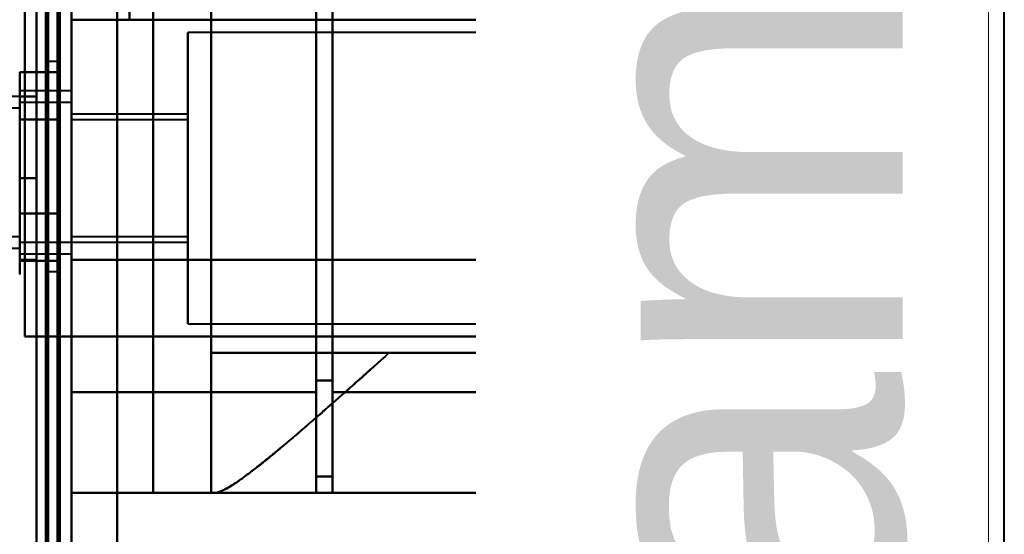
# Model space of a CAD drawing. Header units: millimetres. Extents: x -1352 to 2139, y -120 to 1010.
# Tile 68 of 77: x 531 to 573, y 737 to 759. Entities that reach past the tile are written whole.
import ezdxf

# ---------------------------------------------------------------- set-up
doc = ezdxf.new("R2010")
doc.units = ezdxf.units.MM
doc.layers.add('A-GENM', color=13, linetype='Continuous', lineweight=40)
doc.layers.add('G-IMPT', color=8, linetype='Continuous', lineweight=40)
doc.styles.add('Arial_1', font='arial.ttf', dxfattribs={"height": 14.6304})

# ---------------------------------------------------------------- blocks, each defined once
blk = doc.blocks.new('Maintenance r21 - Maintenance r21-751643-Avant')
at = {"layer": 'A-GENM'}
for p, q in [((535, 1.653), (535, 939.653)), ((535, 939.653), (535, 1.653))]:
    blk.add_line(p, q, dxfattribs=at)
blk = doc.blocks.new('NEXA 700 CALQUES_dwg-751640-Avant')
at = {"layer": 'G-IMPT'}
for p, q in [((533.03, 128.972), (533.03, 937.772)), ((532.53, 839.872), (532.53, 713.372)), ((532.53, 713.372), (532.53, 839.872)), ((533.03, 713.372), (533.03, 839.872)), ((533.03, 839.872), (533.03, 713.372)), ((552.03, 713.372), (552.03, 839.372)), ((552.03, 839.372), (552.03, 713.372)), ((552.803, 838.781), (552.803, 713.372)), ((552.803, 713.372), (552.803, 838.781)), ((558.03, 713.372), (558.03, 838.338)), ((558.03, 838.338), (558.03, 713.372)), ((571.418, 838.338), (571.418, 713.372)), ((571.418, 713.372), (571.418, 838.338)), ((558.803, 837.746), (558.803, 713.372)), ((558.803, 713.372), (558.803, 837.746)), ((572.33, 837.746), (572.33, 713.372)), ((572.33, 713.372), (572.33, 837.746)), ((533.03, 742.694), (533.03, 812.694)), ((533.03, 812.694), (533.03, 742.694)), ((543.53, 742.694), (543.53, 812.694)), ((543.53, 812.694), (543.53, 742.694)), ((544.23, 742.694), (544.23, 812.694)), ((544.23, 812.694), (544.23, 742.694)), ((543.53, 743.193), (543.53, 812.213)), ((543.53, 812.213), (543.53, 743.193)), ((544.23, 743.193), (544.23, 812.213)), ((544.23, 812.213), (544.23, 743.193)), ((552.891, 758.672), (548.891, 758.672)), ((548.891, 758.672), (552.891, 758.672)), ((556.891, 758.672), (552.891, 758.672)), ((552.891, 758.672), (562.891, 758.672)), ((562.891, 758.672), (552.891, 758.672)), ((552.891, 758.672), (556.891, 758.672)), ((562.182, 758.672), (562.887, 758.672)), ((562.887, 758.672), (562.182, 758.672)), ((562.891, 757.346), (562.891, 758.672)), ((562.801, 758.122), (538.03, 758.122)), ((538.03, 751.872), (538.03, 758.122)), ((538.03, 758.122), (538.03, 751.872)), ((532.53, 756.872), (532.03, 756.872)), ((532.03, 756.872), (532.03, 752.372)), ((532.03, 752.372), (532.03, 756.872)), ((532.53, 756.872), (532.53, 747.872)), ((532.53, 756.872), (532.53, 747.872)), ((532.53, 752.372), (532.53, 756.872)), ((532.53, 752.372), (532.53, 756.872)), ((530.816, 755.972), (530.816, 748.322)), ((530.816, 755.372), (529.53, 755.372)), ((533.03, 755.622), (530.816, 755.622)), ((530.816, 749.558), (530.816, 755.622)), ((530.816, 755.622), (530.816, 753.997)), ((530.816, 755.423), (530.816, 749.822)), ((530.816, 749.774), (530.816, 755.372)), ((530.816, 755.372), (530.816, 749.774)), ((533.03, 750.747), (533.03, 755.622)), ((530.816, 754.872), (529.53, 754.872)), ((530.816, 749.122), (530.816, 755.187)), ((530.816, 755.187), (530.816, 750.747)), ((533.03, 755.122), (530.816, 755.122)), ((530.816, 755.122), (530.816, 749.058)), ((530.816, 750.247), (530.816, 755.122)), ((530.816, 749.372), (530.816, 754.97)), ((530.816, 754.97), (530.816, 749.372)), ((530.816, 754.872), (530.816, 750.372)), ((530.816, 750.372), (530.816, 754.872)), ((533.03, 749.058), (533.03, 755.122)), ((533.03, 755.122), (533.03, 751.872)), ((530.816, 754.687), (530.816, 750.247)), ((533.03, 751.872), (533.03, 754.687)), ((538.03, 754.622), (533.03, 754.622)), ((533.03, 754.622), (533.03, 751.872)), ((538.03, 751.872), (538.03, 754.622)), ((538.03, 754.622), (538.03, 751.872)), ((530.816, 753.997), (530.816, 749.122)), ((538.03, 754.372), (533.03, 754.372)), ((533.03, 751.872), (533.03, 754.372)), ((533.03, 754.372), (533.03, 751.872)), ((533.03, 749.122), (533.03, 753.997)), ((538.03, 751.872), (538.03, 754.372)), ((538.03, 754.372), (538.03, 751.872)), ((530.816, 748.622), (530.816, 753.497)), ((530.816, 753.372), (530.816, 748.872)), ((530.816, 748.872), (530.816, 753.372)), ((532.03, 752.372), (532.03, 747.872)), ((532.03, 747.872), (532.03, 752.372)), ((532.53, 747.872), (532.53, 752.372)), ((533.03, 748.622), (533.03, 751.872)), ((533.03, 751.872), (533.03, 748.622)), ((533.03, 749.372), (533.03, 751.872)), ((533.03, 751.872), (533.03, 749.372)), ((533.03, 751.872), (533.03, 749.122)), ((533.03, 751.872), (533.03, 749.122)), ((538.03, 749.372), (538.03, 751.872)), ((538.03, 751.872), (538.03, 749.372)), ((538.03, 749.122), (538.03, 751.872)), ((538.03, 745.622), (538.03, 751.872)), ((538.03, 751.872), (538.03, 749.122)), ((538.03, 751.872), (538.03, 745.622)), ((533.03, 749.122), (533.03, 750.747)), ((530.816, 750.247), (530.816, 748.622)), ((530.816, 749.822), (530.816, 747.772)), ((529.53, 749.372), (530.816, 749.372)), ((533.03, 749.372), (538.03, 749.372)), ((530.816, 749.122), (533.03, 749.122)), ((533.03, 749.122), (538.03, 749.122)), ((529.53, 748.872), (530.816, 748.872)), ((530.816, 748.622), (533.03, 748.622)), ((533.03, 745.072), (533.03, 748.372)), ((533.03, 748.372), (533.03, 745.072)), ((532.03, 747.872), (532.53, 747.872)), ((562.891, 745.072), (562.891, 746.398)), ((538.03, 745.622), (562.801, 745.622)), ((533.03, 745.072), (532.43, 745.072)), ((532.43, 745.072), (533.03, 745.072)), ((533.03, 271.672), (533.03, 745.072)), ((562.891, 745.072), (557.606, 745.072)), ((557.606, 745.072), (562.891, 745.072)), ((562.887, 745.072), (562.182, 745.072)), ((562.182, 745.072), (562.887, 745.072)), ((539.03, 744.372), (539.03, 738.372)), ((546.645, 744.372), (539.03, 744.372)), ((539.03, 744.372), (546.645, 744.372)), ((558.605, 744.372), (562.891, 744.372)), ((562.891, 744.372), (558.605, 744.372)), ((561.966, 744.372), (562.887, 744.372)), ((562.887, 744.372), (561.966, 744.372)), ((562.891, 741.372), (562.891, 744.372)), ((543.53, 739.072), (543.53, 743.193)), ((543.53, 743.193), (543.53, 739.072)), ((544.23, 739.072), (544.23, 743.193)), ((544.23, 743.193), (544.23, 739.072)), ((533.03, 738.372), (533.03, 742.694)), ((533.03, 742.694), (533.03, 738.372)), ((543.53, 738.372), (543.53, 742.694)), ((543.53, 742.694), (543.53, 738.372)), ((544.23, 738.372), (544.23, 742.694)), ((544.23, 742.694), (544.23, 738.372)), ((558.75, 741.372), (560.467, 741.372)), ((560.467, 741.372), (558.75, 741.372)), ((562.887, 741.372), (560.55, 741.372)), ((560.55, 741.372), (562.887, 741.372)), ((562.891, 741.372), (562.887, 741.372)), ((562.887, 741.372), (562.891, 741.372)), ((539.201, 738.372), (539.03, 738.372)), ((539.03, 738.372), (539.201, 738.372)), ((539.201, 738.372), (559.891, 738.372)), ((557.412, 738.372), (555.785, 738.372)), ((557.412, 738.372), (555.785, 738.372)), ((555.785, 738.372), (557.412, 738.372)), ((559.888, 738.372), (557.496, 738.372)), ((557.496, 738.372), (559.888, 738.372)), ((559.891, 738.372), (559.888, 738.372)), ((559.891, 738.372), (559.888, 738.372)), ((559.888, 738.372), (559.891, 738.372))]:
    blk.add_line(p, q, dxfattribs=at)
at = {"layer": 'G-IMPT', "flags": 128}
for points in [[(532.43, 937.772), (532.43, 735.572), (532.43, 533.372), (532.43, 331.172), (532.43, 128.972)], [(532.43, 128.972), (532.43, 331.172), (532.43, 533.372), (532.43, 735.572), (532.43, 937.772)], [(532.43, 937.772), (532.43, 735.572), (532.43, 533.372), (532.43, 331.172), (532.43, 128.972)], [(532.53, 128.972), (532.53, 331.172), (532.53, 533.372), (532.53, 735.572), (532.53, 937.772)], [(533.03, 128.972), (533.03, 331.172), (533.03, 533.372), (533.03, 735.572), (533.03, 937.772)], [(533.03, 937.772), (533.03, 735.572), (533.03, 533.372), (533.03, 331.172), (533.03, 128.972)], [(531.93, 129.472), (531.93, 331.422), (531.93, 533.372), (531.93, 735.322), (531.93, 937.272)], [(531.93, 937.272), (531.93, 735.322), (531.93, 533.372), (531.93, 331.422), (531.93, 129.472)], [(531.93, 129.472), (531.93, 331.422), (531.93, 533.372), (531.93, 735.322), (531.93, 937.272)], [(532.03, 937.272), (532.03, 735.322), (532.03, 533.372), (532.03, 331.422), (532.03, 129.472)], [(532.03, 129.472), (532.03, 331.422), (532.03, 533.372), (532.03, 735.322), (532.03, 937.272)], [(532.03, 937.272), (532.03, 735.322), (532.03, 533.372), (532.03, 331.422), (532.03, 129.472)], [(532.53, 937.272), (532.53, 735.322), (532.53, 533.372), (532.53, 331.422), (532.53, 129.472)], [(532.53, 129.472), (532.53, 331.422), (532.53, 533.372), (532.53, 735.322), (532.53, 937.272)], [(532.53, 937.272), (532.53, 735.322), (532.53, 533.372), (532.53, 331.422), (532.53, 129.472)], [(532.53, 129.472), (532.53, 331.422), (532.53, 533.372), (532.53, 735.322), (532.53, 937.272)], [(532.53, 937.272), (532.53, 735.322), (532.53, 533.372), (532.53, 331.422), (532.53, 129.472)], [(532.53, 129.472), (532.53, 331.422), (532.53, 533.372), (532.53, 735.322), (532.53, 937.272)], [(532.43, 128.972), (532.43, 322.422), (532.43, 515.872), (532.43, 709.322), (532.43, 902.772)], [(532.43, 902.772), (532.43, 709.322), (532.43, 515.872), (532.43, 322.422), (532.43, 128.972)], [(532.43, 128.972), (532.43, 322.422), (532.43, 515.872), (532.43, 709.322), (532.43, 902.772)], [(532.53, 902.772), (532.53, 709.322), (532.53, 515.872), (532.53, 322.422), (532.53, 128.972)], [(533.03, 902.772), (533.03, 709.322), (533.03, 515.872), (533.03, 322.422), (533.03, 128.972)], [(533.03, 128.972), (533.03, 322.422), (533.03, 515.872), (533.03, 709.322), (533.03, 902.772)], [(531.53, 129.472), (531.53, 322.672), (531.53, 515.872), (531.53, 709.072), (531.53, 902.272)], [(531.53, 902.272), (531.53, 709.072), (531.53, 515.872), (531.53, 322.672), (531.53, 129.472)], [(531.53, 129.472), (531.53, 322.672), (531.53, 515.872), (531.53, 709.072), (531.53, 902.272)], [(531.53, 902.272), (531.53, 709.072), (531.53, 515.872), (531.53, 322.672), (531.53, 129.472)], [(531.53, 837.872), (531.53, 807.872), (531.53, 777.872), (531.53, 747.872), (531.53, 717.872)], [(531.53, 717.872), (531.53, 747.872), (531.53, 777.872), (531.53, 807.872), (531.53, 837.872)], [(531.53, 837.872), (531.53, 807.872), (531.53, 777.872), (531.53, 747.872), (531.53, 717.872)], [(531.53, 717.872), (531.53, 747.872), (531.53, 777.872), (531.53, 807.872), (531.53, 837.872)], [(532.53, 717.872), (532.53, 747.872), (532.53, 777.872), (532.53, 807.872), (532.53, 837.872)], [(532.53, 837.872), (532.53, 807.872), (532.53, 777.872), (532.53, 747.872), (532.53, 717.872)], [(532.53, 717.872), (532.53, 747.872), (532.53, 777.872), (532.53, 807.872), (532.53, 837.872)], [(532.53, 837.872), (532.53, 807.872), (532.53, 777.872), (532.53, 747.872), (532.53, 717.872)], [(533.03, 817.372), (533.03, 797.622), (533.03, 777.872), (533.03, 758.122), (533.03, 738.372)], [(533.03, 738.372), (533.03, 758.122), (533.03, 777.872), (533.03, 797.622), (533.03, 817.372)], [(536.539, 817.372), (536.539, 797.622), (536.539, 777.872), (536.539, 758.122), (536.539, 738.372)], [(536.539, 738.372), (536.539, 758.122), (536.539, 777.872), (536.539, 797.622), (536.539, 817.372)], [(539.03, 817.372), (539.03, 797.622), (539.03, 777.872), (539.03, 758.122), (539.03, 738.372)], [(539.03, 738.372), (539.03, 758.122), (539.03, 777.872), (539.03, 797.622), (539.03, 817.372)], [(531.03, 810.672), (531.03, 794.272), (531.03, 777.872), (531.03, 761.472), (531.03, 745.072)], [(531.03, 810.672), (531.03, 794.272), (531.03, 777.872), (531.03, 761.472), (531.03, 745.072)], [(531.03, 745.072), (531.03, 761.472), (531.03, 777.872), (531.03, 794.272), (531.03, 810.672)], [(531.03, 745.072), (531.03, 761.472), (531.03, 777.872), (531.03, 794.272), (531.03, 810.672)], [(531.03, 745.072), (531.03, 761.472), (531.03, 777.872), (531.03, 794.272), (531.03, 810.672)], [(531.03, 810.672), (531.03, 794.272), (531.03, 777.872), (531.03, 761.472), (531.03, 745.072)], [(532.53, 810.672), (532.53, 794.272), (532.53, 777.872), (532.53, 761.472), (532.53, 745.072)], [(532.53, 745.072), (532.53, 761.472), (532.53, 777.872), (532.53, 794.272), (532.53, 810.672)], [(533.03, 810.672), (533.03, 794.272), (533.03, 777.872), (533.03, 761.472), (533.03, 745.072)], [(533.03, 745.072), (533.03, 761.472), (533.03, 777.872), (533.03, 794.272), (533.03, 810.672)], [(533.03, 810.672), (533.03, 794.272), (533.03, 777.872), (533.03, 761.472), (533.03, 745.072)], [(533.03, 745.072), (533.03, 761.472), (533.03, 777.872), (533.03, 794.272), (533.03, 810.672)], [(533.03, 745.072), (533.03, 761.472), (533.03, 777.872), (533.03, 794.272), (533.03, 810.672)], [(533.03, 810.672), (533.03, 794.272), (533.03, 777.872), (533.03, 761.472), (533.03, 745.072)], [(533.03, 807.372), (533.03, 792.622), (533.03, 777.872), (533.03, 763.122), (533.03, 748.372)], [(533.03, 748.372), (533.03, 763.122), (533.03, 777.872), (533.03, 792.622), (533.03, 807.372)], [(533.03, 758.672), (533.03, 768.272), (533.03, 777.872), (533.03, 787.472), (533.03, 797.072)], [(535.53, 797.072), (535.53, 787.472), (535.53, 777.872), (535.53, 768.272), (535.53, 758.672)], [(535.53, 758.672), (535.53, 768.272), (535.53, 777.872), (535.53, 787.472), (535.53, 797.072)], [(543.53, 761.394), (543.53, 755.814), (543.53, 750.233), (543.53, 744.653), (543.53, 739.072)], [(543.53, 739.072), (543.53, 744.653), (543.53, 750.233), (543.53, 755.814), (543.53, 761.394)], [(543.53, 738.372), (543.53, 744.111), (543.53, 749.85), (543.53, 755.589), (543.53, 761.327)], [(543.53, 761.327), (543.53, 755.589), (543.53, 749.85), (543.53, 744.111), (543.53, 738.372)], [(560.69, 761.394), (560.635, 756.388), (560.58, 751.382), (560.524, 746.377), (560.467, 741.372)], [(560.467, 741.372), (560.524, 746.377), (560.58, 751.382), (560.635, 756.388), (560.69, 761.394)], [(560.55, 741.372), (560.605, 746.36), (560.66, 751.348), (560.714, 756.338), (560.768, 761.327)], [(560.768, 761.327), (560.714, 756.338), (560.66, 751.348), (560.605, 746.36), (560.55, 741.372)], [(539.03, 759.372), (539.03, 755.622), (539.03, 751.872), (539.03, 748.122), (539.03, 744.372)], [(539.03, 744.372), (539.03, 748.122), (539.03, 751.872), (539.03, 755.622), (539.03, 759.372)], [(561.966, 759.372), (561.966, 755.622), (561.966, 751.872), (561.966, 748.122), (561.966, 744.372)], [(561.966, 744.372), (561.966, 748.122), (561.966, 751.872), (561.966, 755.622), (561.966, 759.372)], [(533.03, 758.672), (533.655, 758.672), (534.28, 758.672), (534.905, 758.672), (535.53, 758.672)], [(535.53, 758.672), (534.905, 758.672), (534.28, 758.672), (533.655, 758.672), (533.03, 758.672)], [(535.53, 758.672), (534.905, 758.672), (534.28, 758.672), (533.655, 758.672), (533.03, 758.672)], [(533.03, 758.672), (533.655, 758.672), (534.28, 758.672), (534.905, 758.672), (535.53, 758.672)], [(552.891, 758.672), (548.551, 758.672), (544.211, 758.672), (539.871, 758.672), (535.53, 758.672)], [(535.53, 758.672), (539.871, 758.672), (544.211, 758.672), (548.551, 758.672), (552.891, 758.672)], [(562.182, 758.672), (555.519, 758.672), (548.856, 758.672), (542.193, 758.672), (535.53, 758.672)], [(535.53, 758.672), (542.193, 758.672), (548.856, 758.672), (555.519, 758.672), (562.182, 758.672)], [(552.891, 748.372), (552.891, 750.947), (552.891, 753.522), (552.891, 756.097), (552.891, 758.672)], [(552.891, 758.672), (552.891, 756.097), (552.891, 753.522), (552.891, 750.947), (552.891, 748.372)], [(562.182, 745.072), (562.182, 748.472), (562.182, 751.872), (562.182, 755.272), (562.182, 758.672)], [(562.182, 758.672), (562.182, 755.272), (562.182, 751.872), (562.182, 748.472), (562.182, 745.072)], [(562.887, 757.499), (562.887, 757.792), (562.887, 758.086), (562.887, 758.379), (562.887, 758.672)], [(562.887, 758.672), (562.887, 758.379), (562.887, 758.086), (562.887, 757.792), (562.887, 757.499)], [(530.815, 755.989), (530.816, 755.972)], [(532.53, 756.414), (532.102, 756.414), (531.673, 756.414), (531.244, 756.414), (530.816, 756.414)], [(530.816, 756.414), (530.816, 755.909), (530.816, 755.403), (530.816, 754.898), (530.816, 754.393)], [(530.816, 754.393), (530.816, 754.898), (530.816, 755.403), (530.816, 755.909), (530.816, 756.414)], [(530.816, 756.414), (531.244, 756.414), (531.673, 756.414), (532.102, 756.414), (532.53, 756.414)], [(532.53, 754.393), (532.53, 754.898), (532.53, 755.403), (532.53, 755.909), (532.53, 756.414)], [(532.53, 756.414), (532.53, 755.909), (532.53, 755.403), (532.53, 754.898), (532.53, 754.393)], [(532.53, 754.393), (532.53, 754.898), (532.53, 755.403), (532.53, 755.909), (532.53, 756.414)], [(532.53, 756.414), (532.53, 755.909), (532.53, 755.403), (532.53, 754.898), (532.53, 754.393)], [(530.816, 755.972), (530.816, 755.969), (530.816, 755.959), (530.816, 755.943), (530.816, 755.92), (530.816, 755.891), (530.816, 755.855), (530.816, 755.813), (530.816, 755.764), (530.816, 755.709), (530.816, 755.649), (530.816, 755.582), (530.816, 755.509), (530.816, 755.43), (530.816, 755.423)], [(530.816, 748.322), (530.816, 748.406), (530.816, 748.497), (530.816, 748.593), (530.816, 748.694), (530.816, 748.8), (530.816, 748.911), (530.816, 749.026), (530.816, 749.147), (530.816, 749.271), (530.816, 749.4), (530.816, 749.533), (530.816, 749.669), (530.816, 749.81), (530.816, 749.953), (530.816, 750.099), (530.816, 750.249), (530.816, 750.4), (530.816, 750.555), (530.816, 750.711), (530.816, 750.869), (530.816, 751.029), (530.816, 751.19), (530.816, 751.352), (530.816, 751.515), (530.816, 751.679), (530.816, 751.843), (530.816, 752.007), (530.816, 752.171), (530.816, 752.334), (530.816, 752.496), (530.816, 752.658), (530.816, 752.818), (530.816, 752.977), (530.816, 753.134), (530.816, 753.289), (530.816, 753.442), (530.816, 753.592), (530.816, 753.739), (530.816, 753.884), (530.816, 754.025), (530.816, 754.163), (530.816, 754.297), (530.816, 754.427), (530.816, 754.554), (530.816, 754.675), (530.816, 754.793), (530.816, 754.906), (530.816, 755.013), (530.816, 755.116), (530.816, 755.214), (530.816, 755.306), (530.816, 755.393), (530.816, 755.474), (530.816, 755.55), (530.816, 755.619), (530.816, 755.683), (530.816, 755.74), (530.816, 755.792), (530.816, 755.837), (530.816, 755.875), (530.816, 755.908), (530.816, 755.933), (530.816, 755.953), (530.816, 755.965), (530.816, 755.972), (530.816, 755.972)], [(530.816, 755.423), (530.816, 755.338), (530.816, 755.248), (530.816, 755.152), (530.816, 755.051), (530.816, 754.945), (530.816, 754.834), (530.816, 754.718), (530.816, 754.598), (530.816, 754.473), (530.816, 754.344), (530.816, 754.212), (530.816, 754.075), (530.816, 753.935), (530.816, 753.792), (530.816, 753.645), (530.816, 753.496), (530.816, 753.344), (530.816, 753.19), (530.816, 753.034), (530.816, 752.876), (530.816, 752.716), (530.816, 752.555), (530.816, 752.392), (530.816, 752.229), (530.816, 752.066), (530.816, 751.902), (530.816, 751.738), (530.816, 751.574), (530.816, 751.411), (530.816, 751.248), (530.816, 751.087), (530.816, 750.926), (530.816, 750.768), (530.816, 750.611), (530.816, 750.456), (530.816, 750.303), (530.816, 750.153), (530.816, 750.005), (530.816, 749.861), (530.816, 749.719), (530.816, 749.582), (530.816, 749.448), (530.816, 749.317), (530.816, 749.191), (530.816, 749.069), (530.816, 748.952), (530.816, 748.839), (530.816, 748.731), (530.816, 748.628), (530.816, 748.531), (530.816, 748.438), (530.816, 748.351), (530.816, 748.27), (530.816, 748.195), (530.816, 748.125), (530.816, 748.062), (530.816, 748.004), (530.816, 747.953), (530.816, 747.908), (530.816, 747.869), (530.816, 747.837), (530.816, 747.811), (530.816, 747.792), (530.816, 747.779), (530.816, 747.773), (530.816, 747.772)], [(531.53, 755.372), (531.352, 755.372), (531.173, 755.372), (530.994, 755.372), (530.816, 755.372)], [(530.816, 755.372), (530.816, 754.497), (530.816, 753.622), (530.816, 752.747), (530.816, 751.872)], [(531.53, 755.372), (531.352, 755.372), (531.173, 755.372), (530.994, 755.372), (530.816, 755.372)], [(530.816, 755.372), (530.994, 755.372), (531.173, 755.372), (531.352, 755.372), (531.53, 755.372)], [(530.816, 751.872), (530.816, 752.747), (530.816, 753.622), (530.816, 754.497), (530.816, 755.372)], [(530.816, 755.372), (530.994, 755.372), (531.173, 755.372), (531.352, 755.372), (531.53, 755.372)], [(531.53, 751.872), (531.53, 752.747), (531.53, 753.622), (531.53, 754.497), (531.53, 755.372)], [(531.53, 755.372), (531.53, 754.497), (531.53, 753.622), (531.53, 752.747), (531.53, 751.872)], [(531.53, 751.872), (531.53, 752.747), (531.53, 753.622), (531.53, 754.497), (531.53, 755.372)], [(531.53, 755.372), (531.53, 754.497), (531.53, 753.622), (531.53, 752.747), (531.53, 751.872)], [(532.53, 754.393), (532.102, 754.393), (531.673, 754.393), (531.244, 754.393), (530.816, 754.393)], [(530.816, 754.393), (530.816, 753.383), (530.816, 752.372), (530.816, 751.362), (530.816, 750.352)], [(530.816, 754.393), (531.244, 754.393), (531.673, 754.393), (532.102, 754.393), (532.53, 754.393)], [(532.53, 754.393), (532.102, 754.393), (531.673, 754.393), (531.244, 754.393), (530.816, 754.393)], [(530.816, 750.352), (530.816, 751.362), (530.816, 752.372), (530.816, 753.383), (530.816, 754.393)], [(530.816, 754.393), (531.244, 754.393), (531.673, 754.393), (532.102, 754.393), (532.53, 754.393)], [(532.53, 750.352), (532.53, 751.362), (532.53, 752.372), (532.53, 753.383), (532.53, 754.393)], [(532.53, 754.393), (532.53, 753.383), (532.53, 752.372), (532.53, 751.362), (532.53, 750.352)], [(532.53, 750.352), (532.53, 751.362), (532.53, 752.372), (532.53, 753.383), (532.53, 754.393)], [(532.53, 754.393), (532.53, 753.383), (532.53, 752.372), (532.53, 751.362), (532.53, 750.352)], [(530.816, 751.872), (530.994, 751.872), (531.173, 751.872), (531.352, 751.872), (531.53, 751.872)], [(531.53, 751.872), (531.352, 751.872), (531.173, 751.872), (530.994, 751.872), (530.816, 751.872)], [(530.816, 748.372), (530.816, 749.247), (530.816, 750.122), (530.816, 750.997), (530.816, 751.872)], [(530.816, 751.872), (530.994, 751.872), (531.173, 751.872), (531.352, 751.872), (531.53, 751.872)], [(531.53, 751.872), (531.352, 751.872), (531.173, 751.872), (530.994, 751.872), (530.816, 751.872)], [(530.816, 751.872), (530.816, 750.997), (530.816, 750.122), (530.816, 749.247), (530.816, 748.372)], [(531.53, 751.872), (531.53, 750.997), (531.53, 750.122), (531.53, 749.247), (531.53, 748.372)], [(531.53, 748.372), (531.53, 749.247), (531.53, 750.122), (531.53, 750.997), (531.53, 751.872)], [(531.53, 751.872), (531.53, 750.997), (531.53, 750.122), (531.53, 749.247), (531.53, 748.372)], [(531.53, 748.372), (531.53, 749.247), (531.53, 750.122), (531.53, 750.997), (531.53, 751.872)], [(532.53, 750.352), (532.102, 750.352), (531.673, 750.352), (531.244, 750.352), (530.816, 750.352)], [(530.816, 750.352), (530.816, 749.846), (530.816, 749.341), (530.816, 748.836), (530.816, 748.331)], [(530.816, 750.352), (531.244, 750.352), (531.673, 750.352), (532.102, 750.352), (532.53, 750.352)], [(532.53, 750.352), (532.102, 750.352), (531.673, 750.352), (531.244, 750.352), (530.816, 750.352)], [(530.816, 748.331), (530.816, 748.836), (530.816, 749.341), (530.816, 749.846), (530.816, 750.352)], [(530.816, 750.352), (531.244, 750.352), (531.673, 750.352), (532.102, 750.352), (532.53, 750.352)], [(532.53, 748.331), (532.53, 748.836), (532.53, 749.341), (532.53, 749.846), (532.53, 750.352)], [(532.53, 750.352), (532.53, 749.846), (532.53, 749.341), (532.53, 748.836), (532.53, 748.331)], [(532.53, 748.331), (532.53, 748.836), (532.53, 749.341), (532.53, 749.846), (532.53, 750.352)], [(532.53, 750.352), (532.53, 749.846), (532.53, 749.341), (532.53, 748.836), (532.53, 748.331)], [(531.53, 748.372), (531.352, 748.372), (531.173, 748.372), (530.994, 748.372), (530.816, 748.372)], [(531.53, 748.372), (531.352, 748.372), (531.173, 748.372), (530.994, 748.372), (530.816, 748.372)], [(530.816, 748.372), (530.994, 748.372), (531.173, 748.372), (531.352, 748.372), (531.53, 748.372)], [(530.816, 748.372), (530.994, 748.372), (531.173, 748.372), (531.352, 748.372), (531.53, 748.372)], [(530.816, 748.331), (531.244, 748.331), (531.673, 748.331), (532.102, 748.331), (532.53, 748.331)], [(532.53, 748.331), (532.102, 748.331), (531.673, 748.331), (531.244, 748.331), (530.816, 748.331)], [(530.816, 747.772), (530.816, 747.776), (530.816, 747.785), (530.816, 747.802), (530.816, 747.825), (530.816, 747.854), (530.816, 747.89), (530.816, 747.932), (530.816, 747.98), (530.816, 748.035), (530.816, 748.096), (530.816, 748.163), (530.816, 748.236), (530.816, 748.314), (530.816, 748.322)], [(533.03, 748.372), (537.996, 748.372), (542.961, 748.372), (547.926, 748.372), (552.891, 748.372)], [(552.891, 748.372), (547.926, 748.372), (542.961, 748.372), (537.996, 748.372), (533.03, 748.372)], [(530.816, 747.772), (530.815, 747.741)], [(562.887, 745.072), (562.887, 745.366), (562.887, 745.659), (562.887, 745.953), (562.887, 746.246)], [(562.887, 746.246), (562.887, 745.953), (562.887, 745.659), (562.887, 745.366), (562.887, 745.072)], [(531.03, 745.072), (531.53, 745.072), (532.03, 745.072), (532.53, 745.072), (533.03, 745.072)], [(532.53, 745.072), (532.155, 745.072), (531.78, 745.072), (531.405, 745.072), (531.03, 745.072)], [(531.03, 745.072), (531.38, 745.072), (531.73, 745.072), (532.08, 745.072), (532.43, 745.072)], [(533.03, 745.072), (532.53, 745.072), (532.03, 745.072), (531.53, 745.072), (531.03, 745.072)], [(531.53, 745.072), (531.405, 745.072), (531.28, 745.072), (531.155, 745.072), (531.03, 745.072)], [(531.03, 745.072), (531.405, 745.072), (531.78, 745.072), (532.155, 745.072), (532.53, 745.072)], [(532.43, 745.072), (532.08, 745.072), (531.73, 745.072), (531.38, 745.072), (531.03, 745.072)], [(531.03, 745.072), (531.155, 745.072), (531.28, 745.072), (531.405, 745.072), (531.53, 745.072)], [(531.53, 271.672), (531.53, 390.022), (531.53, 508.372), (531.53, 626.722), (531.53, 745.072)], [(531.53, 745.072), (531.755, 745.072), (531.98, 745.072), (532.205, 745.072), (532.43, 745.072)], [(531.53, 745.072), (531.53, 626.722), (531.53, 508.372), (531.53, 390.022), (531.53, 271.672)], [(531.53, 271.672), (531.53, 390.022), (531.53, 508.372), (531.53, 626.722), (531.53, 745.072)], [(532.48, 745.072), (532.243, 745.072), (532.005, 745.072), (531.768, 745.072), (531.53, 745.072)], [(531.53, 745.072), (531.53, 626.722), (531.53, 508.372), (531.53, 390.022), (531.53, 271.672)], [(532.43, 745.072), (532.43, 626.722), (532.43, 508.372), (532.43, 390.022), (532.43, 271.672)], [(532.43, 745.072), (532.43, 626.722), (532.43, 508.372), (532.43, 390.022), (532.43, 271.672)], [(532.43, 271.672), (532.43, 390.022), (532.43, 508.372), (532.43, 626.722), (532.43, 745.072)], [(532.53, 745.072), (532.518, 745.072), (532.505, 745.072), (532.493, 745.072), (532.48, 745.072)], [(532.53, 271.672), (532.53, 390.022), (532.53, 508.372), (532.53, 626.722), (532.53, 745.072)], [(533.03, 745.072), (533.03, 626.722), (533.03, 508.372), (533.03, 390.022), (533.03, 271.672)], [(533.03, 745.072), (538.573, 745.072), (544.116, 745.072), (549.658, 745.072), (555.201, 745.072)], [(533.03, 271.672), (533.03, 390.022), (533.03, 508.372), (533.03, 626.722), (533.03, 745.072)], [(533.03, 745.072), (540.318, 745.072), (547.606, 745.072), (554.894, 745.072), (562.182, 745.072)], [(555.201, 745.072), (549.658, 745.072), (544.116, 745.072), (538.573, 745.072), (533.03, 745.072)], [(562.182, 745.072), (554.894, 745.072), (547.606, 745.072), (540.318, 745.072), (533.03, 745.072)], [(533.03, 271.672), (533.03, 390.022), (533.03, 508.372), (533.03, 626.722), (533.03, 745.072)], [(533.03, 745.072), (533.03, 626.722), (533.03, 508.372), (533.03, 390.022), (533.03, 271.672)], [(539.03, 744.372), (544.764, 744.372), (550.498, 744.372), (556.232, 744.372), (561.966, 744.372)], [(561.966, 744.372), (556.232, 744.372), (550.498, 744.372), (544.764, 744.372), (539.03, 744.372)], [(539.03, 744.372), (539.03, 742.872), (539.03, 741.372), (539.03, 739.872), (539.03, 738.372)], [(539.03, 738.372), (539.03, 739.872), (539.03, 741.372), (539.03, 742.872), (539.03, 744.372)], [(546.645, 744.372), (548.907, 744.372), (551.168, 744.372), (553.43, 744.372), (555.691, 744.372)], [(555.691, 744.372), (553.43, 744.372), (551.168, 744.372), (548.907, 744.372), (546.645, 744.372)], [(562.887, 741.372), (562.887, 742.122), (562.887, 742.872), (562.887, 743.622), (562.887, 744.372)], [(562.887, 744.372), (562.887, 743.622), (562.887, 742.872), (562.887, 742.122), (562.887, 741.372)], [(543.53, 743.193), (543.705, 743.193), (543.88, 743.193), (544.055, 743.193), (544.23, 743.193)], [(544.23, 743.193), (544.055, 743.193), (543.88, 743.193), (543.705, 743.193), (543.53, 743.193)], [(533.03, 742.694), (535.655, 742.694), (538.28, 742.694), (540.905, 742.694), (543.53, 742.694)], [(543.53, 742.694), (540.905, 742.694), (538.28, 742.694), (535.655, 742.694), (533.03, 742.694)], [(544.23, 742.694), (546.77, 742.694), (549.31, 742.694), (551.85, 742.694), (554.389, 742.694)], [(554.389, 742.694), (551.85, 742.694), (549.31, 742.694), (546.77, 742.694), (544.23, 742.694)], [(543.53, 739.072), (543.705, 739.072), (543.88, 739.072), (544.055, 739.072), (544.23, 739.072)], [(543.53, 739.072), (543.705, 739.072), (543.88, 739.072), (544.055, 739.072), (544.23, 739.072)], [(544.23, 739.072), (544.055, 739.072), (543.88, 739.072), (543.705, 739.072), (543.53, 739.072)], [(544.23, 739.072), (544.055, 739.072), (543.88, 739.072), (543.705, 739.072), (543.53, 739.072)], [(544.23, 738.372), (544.23, 738.547), (544.23, 738.722), (544.23, 738.897), (544.23, 739.072)], [(544.23, 739.072), (544.23, 738.897), (544.23, 738.722), (544.23, 738.547), (544.23, 738.372)], [(536.539, 738.372), (535.662, 738.372), (534.785, 738.372), (533.908, 738.372), (533.03, 738.372)], [(533.03, 738.372), (535.655, 738.372), (538.28, 738.372), (540.905, 738.372), (543.53, 738.372)], [(543.53, 738.372), (540.905, 738.372), (538.28, 738.372), (535.655, 738.372), (533.03, 738.372)], [(533.03, 738.372), (533.908, 738.372), (534.785, 738.372), (535.662, 738.372), (536.539, 738.372)], [(536.539, 738.372), (537.162, 738.372), (537.785, 738.372), (538.408, 738.372), (539.03, 738.372)], [(539.03, 738.372), (538.408, 738.372), (537.785, 738.372), (537.162, 738.372), (536.539, 738.372)], [(539.201, 738.372), (544.373, 738.372), (549.546, 738.372), (554.718, 738.372), (559.891, 738.372)], [(559.891, 738.372), (554.718, 738.372), (549.546, 738.372), (544.373, 738.372), (539.201, 738.372)], [(557.496, 738.372), (554.004, 738.372), (550.513, 738.372), (547.022, 738.372), (543.53, 738.372)], [(543.53, 738.372), (547.022, 738.372), (550.513, 738.372), (554.004, 738.372), (557.496, 738.372)], [(555.785, 738.372), (552.897, 738.372), (550.008, 738.372), (547.119, 738.372), (544.23, 738.372)], [(544.23, 738.372), (547.119, 738.372), (550.008, 738.372), (552.897, 738.372), (555.785, 738.372)], [(557.412, 738.372), (554.116, 738.372), (550.821, 738.372), (547.526, 738.372), (544.23, 738.372)], [(544.23, 738.372), (547.526, 738.372), (550.821, 738.372), (554.116, 738.372), (557.412, 738.372)], [(559.888, 738.372), (559.188, 738.372), (557.904, 738.372), (557.496, 738.372)]]:
    blk.add_lwpolyline(points, dxfattribs=at)
at = {"layer": 'G-IMPT'}
blk.add_arc((559.891, 741.372), 3, 270, 360, dxfattribs=at)
for centre, ratio in [((555.785, 741.372), 0.988401), ((559.888, 741.372), 0.999612), ((559.888, 741.372), 0.999612)]:
    blk.add_ellipse(centre, major_axis=(0, 3), ratio=ratio, start_param=3.141593, end_param=4.712389, dxfattribs=at)
for points in [[(554.194, 812.694), (553.363, 808.009), (552.129, 796.89), (551.336, 777.422), (552.266, 758.067), (553.545, 747.218), (554.389, 742.694)], [(552.891, 748.372), (553.3, 748.085), (554.119, 747.514), (555.328, 746.667), (556.5, 745.846), (557.245, 745.326), (557.606, 745.072)], [(557.343, 744.83), (557.303, 744.592), (557.089, 744.08), (556.412, 743.368), (555.426, 742.879), (554.718, 742.724), (554.389, 742.694)], [(554.389, 742.694), (554.718, 742.724), (555.426, 742.879), (556.412, 743.368), (557.089, 744.08), (557.303, 744.592), (557.343, 744.83)], [(557.606, 745.072), (557.235, 745.072), (556.454, 745.072), (555.621, 745.072), (555.201, 745.072)], [(557.343, 744.83), (557.545, 743.721), (558.006, 741.988), (558.509, 741.372), (558.75, 741.372)], [(558.75, 741.372), (558.504, 741.378), (558.008, 741.984), (557.545, 743.722), (557.343, 744.83)], [(555.691, 744.372), (556.311, 743.487), (557.471, 741.829), (558.83, 739.888), (559.694, 738.654), (559.891, 738.372), (559.891, 738.372)], [(558.605, 744.372), (559.264, 743.906), (560.469, 743.075), (561.841, 742.113), (562.697, 741.506), (562.891, 741.374), (562.891, 741.372)], [(562.891, 741.372), (562.891, 741.372), (562.103, 741.924), (559.922, 743.451), (558.605, 744.372)], [(554.389, 742.694), (554.49, 742.012), (554.7, 740.78), (555.054, 739.405), (555.421, 738.565), (555.663, 738.372), (555.785, 738.372)], [(555.785, 738.372), (555.665, 738.372), (555.418, 738.568), (555.055, 739.403), (554.7, 740.784), (554.489, 742.004), (554.389, 742.694)], [(558.75, 741.372), (558.75, 741.019), (558.599, 740.245), (557.948, 739.184), (556.9, 738.525), (556.135, 738.372), (555.785, 738.372)], [(560.467, 741.372), (560.463, 740.978), (560.295, 740.191), (559.612, 739.195), (558.6, 738.529), (557.808, 738.372), (557.412, 738.372)], [(557.412, 738.372), (557.619, 738.375), (558.021, 738.417), (558.575, 738.581), (559.106, 738.864), (559.571, 739.235), (559.951, 739.693), (560.243, 740.218), (560.415, 740.766), (560.462, 741.166), (560.467, 741.372)], [(557.496, 738.372), (557.892, 738.372), (558.684, 738.529), (559.695, 739.195), (560.378, 740.191), (560.545, 740.978), (560.55, 741.372)], [(560.55, 741.372), (560.544, 741.166), (560.498, 740.766), (560.326, 740.218), (560.034, 739.694), (559.655, 739.235), (559.189, 738.864), (558.658, 738.581), (558.105, 738.417), (557.703, 738.375), (557.496, 738.372)], [(559.891, 738.372), (560.245, 738.372), (561.019, 738.525), (562.079, 739.184), (562.738, 740.245), (562.891, 741.019), (562.891, 741.372)]]:
    blk.add_open_spline(points, degree=3, dxfattribs=at)
for points, knots in [([(554.389, 742.694), (554.005, 744.964), (553.456, 748.699), (552.83, 754.159), (552.28, 760.025), (551.79, 767.686), (551.558, 777.46), (551.718, 787.119), (552.166, 794.996), (552.674, 800.859), (553.281, 806.531), (553.817, 810.359), (554.194, 812.694)], [0, 0, 0, 0, 0.125, 0.1875, 0.25, 0.375, 0.5, 0.625, 0.75, 0.8125, 0.875, 1, 1, 1, 1]), ([(557.146, 810.63), (556.767, 808.44), (556.228, 804.849), (555.616, 799.524), (555.103, 794.015), (554.65, 786.601), (554.488, 777.506), (554.723, 768.303), (555.219, 761.094), (555.774, 755.585), (556.404, 750.46), (556.957, 746.957), (557.343, 744.83)], [0, 0, 0, 0, 0.125, 0.1875, 0.25, 0.375, 0.5, 0.625, 0.75, 0.8125, 0.875, 1, 1, 1, 1]), ([(557.343, 744.83), (556.944, 747.078), (556.385, 750.625), (555.759, 755.719), (555.359, 759.694), (555.028, 763.933), (554.773, 768.411), (554.606, 772.988), (554.537, 777.486), (554.573, 781.992), (554.706, 786.591), (554.929, 791.107), (555.231, 795.398), (555.608, 799.442), (556.207, 804.647), (556.752, 808.301), (557.146, 810.63)], [0, 0, 0, 0, 0.125, 0.1875, 0.25, 0.3125, 0.375, 0.4375, 0.5, 0.5625, 0.625, 0.6875, 0.75, 0.8125, 0.875, 1, 1, 1, 1]), ([(562.528, 751.872), (562.53, 752.404), (562.538, 753.464), (562.565, 754.944), (562.612, 756.21), (562.668, 757.21), (562.729, 757.892), (562.812, 758.278), (562.858, 757.954), (562.887, 757.499)], [0, 0, 0, 0, 0.125, 0.25, 0.375, 0.5, 0.625, 0.75, 1, 1, 1, 1]), ([(562.887, 757.499), (562.869, 757.676), (562.833, 757.928), (562.785, 757.985), (562.748, 757.876), (562.72, 757.717), (562.698, 757.521), (562.681, 757.325), (562.669, 757.161), (562.656, 756.967), (562.639, 756.66), (562.61, 756.014), (562.579, 755.082), (562.554, 754.072), (562.54, 753.307), (562.53, 752.555), (562.527, 751.872), (562.53, 751.19), (562.54, 750.438), (562.554, 749.673), (562.579, 748.663), (562.61, 747.731), (562.639, 747.085), (562.656, 746.777), (562.669, 746.584), (562.681, 746.42), (562.698, 746.223), (562.72, 746.027), (562.748, 745.868), (562.785, 745.76), (562.833, 745.817), (562.869, 746.069), (562.887, 746.246)], [0, 0, 0, 0, 0.0625, 0.125, 0.15625, 0.1875, 0.21875, 0.234375, 0.25, 0.265625, 0.28125, 0.3125, 0.375, 0.40625, 0.4375, 0.46875, 0.5, 0.53125, 0.5625, 0.59375, 0.625, 0.6875, 0.71875, 0.734375, 0.75, 0.765625, 0.78125, 0.8125, 0.84375, 0.875, 0.9375, 1, 1, 1, 1]), ([(562.887, 757.499), (562.887, 757.37), (562.879, 757.15), (562.851, 756.807), (562.824, 756.526), (562.784, 756.226), (562.733, 755.909), (562.678, 755.572), (562.626, 755.214), (562.575, 754.832), (562.501, 754.297), (562.437, 753.735), (562.397, 753.168), (562.365, 752.594), (562.352, 752.16), (562.348, 751.872)], [0, 0, 0, 0, 0.125, 0.1875, 0.25, 0.3125, 0.375, 0.4375, 0.5, 0.5625, 0.625, 0.75, 0.8125, 0.875, 1, 1, 1, 1]), ([(562.887, 746.246), (562.903, 746.54), (562.854, 747.046), (562.73, 747.855), (562.627, 748.519), (562.524, 749.281), (562.431, 750.133), (562.365, 751.02), (562.34, 751.874), (562.365, 752.726), (562.453, 753.91), (562.593, 755.006), (562.73, 755.889), (562.854, 756.698), (562.903, 757.204), (562.887, 757.499)], [0, 0, 0, 0, 0.125, 0.1875, 0.25, 0.3125, 0.375, 0.4375, 0.5, 0.5625, 0.625, 0.75, 0.8125, 0.875, 1, 1, 1, 1]), ([(562.348, 751.872), (562.352, 751.585), (562.365, 751.151), (562.397, 750.576), (562.437, 750.009), (562.501, 749.447), (562.575, 748.912), (562.627, 748.53), (562.678, 748.172), (562.733, 747.835), (562.784, 747.518), (562.824, 747.219), (562.851, 746.938), (562.879, 746.595), (562.887, 746.375), (562.887, 746.246)], [0, 0, 0, 0, 0.125, 0.1875, 0.25, 0.375, 0.4375, 0.5, 0.5625, 0.625, 0.6875, 0.75, 0.8125, 0.875, 1, 1, 1, 1]), ([(562.887, 746.246), (562.858, 745.791), (562.812, 745.467), (562.729, 745.852), (562.668, 746.535), (562.612, 747.535), (562.565, 748.801), (562.538, 750.281), (562.53, 751.34), (562.528, 751.872)], [0, 0, 0, 0, 0.25, 0.375, 0.5, 0.625, 0.75, 0.875, 1, 1, 1, 1]), ([(555.201, 745.072), (554.83, 745.601), (554.259, 746.418), (553.479, 747.532), (553.088, 748.092), (552.891, 748.372)], [0, 0, 0, 0, 0.5, 0.75, 1, 1, 1, 1]), ([(557.606, 745.072), (556.884, 745.577), (555.73, 746.385), (554.118, 747.513), (553.3, 748.086), (552.891, 748.372)], [0, 0, 0, 0, 0.5, 0.75, 1, 1, 1, 1]), ([(552.891, 748.372), (553.087, 748.092), (553.479, 747.532), (554.258, 746.419), (554.83, 745.602), (555.201, 745.073)], [0, 0, 0, 0, 0.25, 0.5, 1, 1, 1, 1]), ([(555.201, 745.072), (555.407, 745.069), (555.725, 745.073), (556.136, 745.073), (556.441, 745.072), (556.743, 745.073), (557.136, 745.072), (557.423, 745.074), (557.606, 745.072)], [0, 0, 0, 0, 0.25, 0.375, 0.5, 0.625, 0.75, 1, 1, 1, 1]), ([(546.645, 744.372), (546.207, 743.986), (545.358, 743.229), (544.165, 742.15), (543.234, 741.345), (542.53, 740.747), (542.028, 740.314), (541.537, 739.901), (541.058, 739.521), (540.615, 739.185), (540.228, 738.9), (539.9, 738.671), (539.522, 738.445), (539.311, 738.372), (539.201, 738.372)], [0, 0, 0, 0, 0.125, 0.25, 0.375, 0.4375, 0.5, 0.5625, 0.625, 0.6875, 0.75, 0.8125, 0.875, 1, 1, 1, 1]), ([(539.201, 738.372), (539.298, 738.389), (539.505, 738.469), (539.89, 738.685), (540.229, 738.898), (540.618, 739.179), (541.054, 739.525), (541.527, 739.911), (542.027, 740.315), (542.539, 740.736), (543.063, 741.19), (543.605, 741.668), (544.173, 742.166), (544.768, 742.683), (545.583, 743.403), (546.216, 743.976), (546.645, 744.372)], [0, 0, 0, 0, 0.125, 0.1875, 0.25, 0.3125, 0.375, 0.4375, 0.5, 0.5625, 0.625, 0.6875, 0.75, 0.8125, 0.875, 1, 1, 1, 1]), ([(558.605, 744.372), (558.394, 744.375), (558.056, 744.372), (557.644, 744.372), (557.403, 744.373), (557.219, 744.372), (557.033, 744.372), (556.846, 744.373), (556.657, 744.374), (556.274, 744.372), (555.946, 744.369), (555.691, 744.372)], [0, 0, 0, 0, 0.25, 0.375, 0.4375, 0.5, 0.5625, 0.625, 0.6875, 0.75, 1, 1, 1, 1]), ([(555.691, 744.372), (555.952, 744.372), (556.467, 744.372), (557.479, 744.372), (558.176, 744.372), (558.605, 744.372)], [0, 0, 0, 0, 0.25, 0.5, 1, 1, 1, 1]), ([(559.891, 738.372), (559.884, 738.372), (559.738, 738.584), (559.253, 739.271), (558.763, 739.976), (558.147, 740.858), (557.18, 742.244), (556.327, 743.487), (555.691, 744.372)], [0, 0, 0, 0, 0.25, 0.375, 0.5, 0.625, 0.75, 1, 1, 1, 1])]:
    blk.add_open_spline(points, degree=3, knots=knots, dxfattribs=at)
blk = doc.blocks.new('Souche connecteur circulaire R23 - Souche connecteur circulaire R23-751696-Avant')
at = {"layer": 'A-GENM'}
for p, q in [((533.03, 838), (533.03, 713)), ((573.03, 713), (573.03, 838))]:
    blk.add_line(p, q, dxfattribs=at)

msp = doc.modelspace()

# ---------------------------------------------------------------- linework, layer by layer
at = {"color": 94, "lineweight": 30}
msp.add_line((573.03, 588), (573.03, 838), dxfattribs=at)
msp.add_line((573.03, 588), (573.03, 838), dxfattribs=at)
at = {"color": 1, "lineweight": 30}
msp.add_line((573.03, 588), (573.03, 838), dxfattribs=at)

# ---------------------------------------------------------------- block references
at = {"layer": 'A-GENM'}
for name in ['Maintenance r21 - Maintenance r21-751643-Avant', 'Souche connecteur circulaire R23 - Souche connecteur circulaire R23-751696-Avant']:
    msp.add_blockref(name, (0, 0), dxfattribs=at)
at = {"layer": 'G-IMPT'}
msp.add_blockref('NEXA 700 CALQUES_dwg-751640-Avant', (0, 0), dxfattribs=at)

# ---------------------------------------------------------------- next in the draw order: texts
at = {"color": 5, "lineweight": 30, "insert": (554.037, 754.336), "char_height": 14.6304, "width": 99.20583, "attachment_point": 2, "rotation": 90, "line_spacing_factor": 0.941778, "style": 'Arial_1', "bg_fill": 3, "box_fill_scale": 1.25, "bg_fill_color": 256, "bg_fill_true_color": 13158600, "bg_fill_transparency": 0}
msp.add_mtext('Diamètre', dxfattribs=at)

doc.saveas('drawing.dxf')
